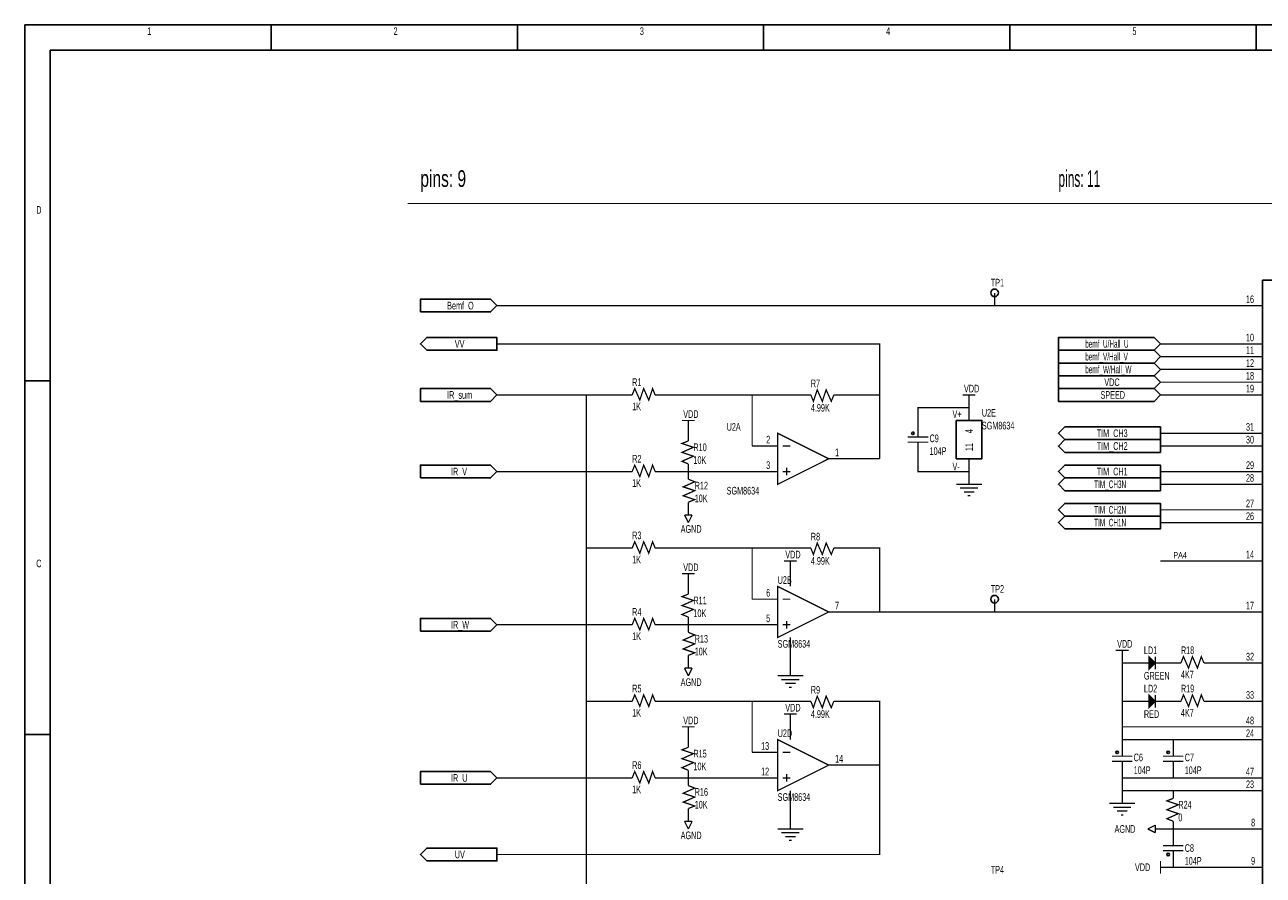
# Model space of a CAD drawing. Extents: x 0 to 15.5, y 0 to 11.1.
# Tile 2 of 3: x 0 to 9.7, y 4.4 to 11.1. Entities that reach past the tile are written whole.
import ezdxf

# ---------------------------------------------------------------- set-up
doc = ezdxf.new("R2010")
doc.units = 0
doc.header["$MEASUREMENT"] = 0
doc.layers.add('SHEET', color=5, linetype='CONTINUOUS')

msp = doc.modelspace()

# ---------------------------------------------------------------- linework, layer by layer
at = {"layer": 'SHEET'}
for points in [[(0, 11.1), (15.5, 11.1), (15.5, 0), (0, 0), (0, 11.1)], [(0, 11.1), (15.5, 11.1), (15.5, 0), (0, 0), (0, 11.1)], [(1.93, 10.9), (1.93, 11.1)], [(3.86, 10.9), (3.86, 11.1)], [(5.79, 10.9), (5.79, 11.1)], [(7.72, 10.9), (7.72, 11.1)], [(9.65, 10.9), (9.65, 11.1)], [(0.2, 10.9), (15.3, 10.9), (15.3, 0.2), (0.2, 0.2), (0.2, 10.9)], [(9.7, 9.1), (11.4, 9.1), (11.4, 1.8), (9.7, 1.8), (9.7, 9.1)], [(0, 8.31), (0.2, 8.31)], [(7.3, 8), (7.5, 8), (7.5, 7.7), (7.3, 7.7), (7.3, 8)], [(0, 5.54), (0.2, 5.54)]]:
    msp.add_lwpolyline(points, dxfattribs=at)
at = {"layer": 'SHEET', "const_width": 0.01}
for points in [[(12.8, 9.7), (3, 9.7)], [(7.6, 9), (7.6, 8.9)], [(3.7, 8.9), (9.5, 8.9)], [(9.7, 8.9), (9.5, 8.9)], [(3.7, 8.6), (6.7, 8.6), (6.7, 8.2)], [(9.5, 8.6), (8.9, 8.6)], [(9.7, 8.6), (9.5, 8.6)], [(9.5, 8.5), (8.9, 8.5)], [(9.7, 8.5), (9.5, 8.5)], [(9.5, 8.4), (8.9, 8.4)], [(9.7, 8.4), (9.5, 8.4)], [(4.76, 8.2), (4.78, 8.25), (4.82, 8.16), (4.85, 8.25), (4.89, 8.16), (4.92, 8.25), (4.94, 8.2)], [(6.34, 8.2), (6.32, 8.15), (6.28, 8.24), (6.25, 8.15), (6.21, 8.24), (6.18, 8.15), (6.16, 8.2)], [(9.5, 8.3), (8.9, 8.3)], [(9.7, 8.3), (9.5, 8.3)], [(4.7, 8.2), (3.7, 8.2)], [(4.4, 8.2), (4.4, 1.9)], [(4.76, 8.2), (4.7, 8.2)], [(4.94, 8.2), (5, 8.2)], [(5, 8.2), (6.1, 8.2)], [(5.7, 7.8), (5.7, 8.2)], [(6.16, 8.2), (6.1, 8.2)], [(6.34, 8.2), (6.4, 8.2)], [(6.7, 7.7), (6.7, 8.2), (6.4, 8.2)], [(7.35, 8.2), (7.45, 8.2)], [(7.4, 8.1), (7.4, 8.2)], [(9.5, 8.2), (8.9, 8.2)], [(9.7, 8.2), (9.5, 8.2)], [(7.4, 8.1), (7, 8.1), (7, 8)], [(7.4, 8), (7.4, 8.1)], [(5.15, 8), (5.25, 8)], [(5.2, 7.9), (5.2, 8)], [(7, 7.9), (7, 8)], [(5.2, 7.84), (5.2, 7.9)], [(5.9, 7.9), (6.3, 7.7), (5.9, 7.5), (5.9, 7.9)], [(6.92, 7.87), (7.08, 7.87)], [(7, 7.9), (7, 7.87)], [(9.5, 7.9), (8.9, 7.9)], [(9.7, 7.9), (9.5, 7.9)], [(5.2, 7.66), (5.15, 7.68), (5.24, 7.72), (5.15, 7.75), (5.24, 7.79), (5.15, 7.82), (5.2, 7.84)], [(5.8, 7.8), (5.7, 7.8)], [(5.9, 7.8), (5.8, 7.8)], [(5.94, 7.8), (6, 7.8)], [(7.08, 7.83), (6.92, 7.83)], [(7, 7.8), (7, 7.83)], [(7, 7.8), (7, 7.7)], [(9.5, 7.8), (8.9, 7.8)], [(9.7, 7.8), (9.5, 7.8)], [(6.3, 7.7), (6.4, 7.7)], [(6.4, 7.7), (6.7, 7.7)], [(7.4, 7.6), (7, 7.6), (7, 7.7)], [(7.4, 7.7), (7.4, 7.6)], [(3.7, 7.6), (4.7, 7.6)], [(4.76, 7.6), (4.7, 7.6)], [(4.76, 7.6), (4.78, 7.65), (4.82, 7.56), (4.85, 7.65), (4.89, 7.56), (4.92, 7.65), (4.94, 7.6)], [(4.94, 7.6), (5, 7.6)], [(5, 7.6), (5.8, 7.6)], [(5.2, 7.66), (5.2, 7.6)], [(5.2, 7.54), (5.2, 7.6)], [(5.9, 7.6), (5.8, 7.6)], [(5.94, 7.6), (6, 7.6)], [(5.97, 7.63), (5.97, 7.57)], [(7.4, 7.6), (7.4, 7.5)], [(9.5, 7.6), (8.9, 7.6)], [(9.7, 7.6), (9.5, 7.6)], [(5.2, 7.54), (5.25, 7.52), (5.16, 7.48), (5.25, 7.45), (5.16, 7.41), (5.25, 7.38), (5.2, 7.36)], [(7.3, 7.5), (7.5, 7.5)], [(7.33, 7.47), (7.47, 7.47)], [(9.5, 7.5), (8.9, 7.5)], [(9.7, 7.5), (9.5, 7.5)], [(7.36, 7.44), (7.44, 7.44)], [(7.39, 7.41), (7.41, 7.41)], [(5.2, 7.36), (5.2, 7.3)], [(5.2, 7.3), (5.2, 7.26)], [(9.5, 7.3), (8.9, 7.3)], [(9.7, 7.3), (9.5, 7.3)], [(5.2, 7.2), (5.17, 7.26)], [(5.17, 7.26), (5.23, 7.26)], [(5.2, 7.2), (5.23, 7.26)], [(9.5, 7.2), (8.9, 7.2)], [(9.7, 7.2), (9.5, 7.2)], [(4.7, 7), (4.4, 7)], [(4.76, 7), (4.7, 7)], [(4.76, 7), (4.78, 7.05), (4.82, 6.96), (4.85, 7.05), (4.89, 6.96), (4.92, 7.05), (4.94, 7)], [(4.94, 7), (5, 7)], [(5, 7), (6.1, 7)], [(5.7, 6.6), (5.7, 7)], [(6.16, 7), (6.1, 7)], [(6.34, 7), (6.32, 6.95), (6.28, 7.04), (6.25, 6.95), (6.21, 7.04), (6.18, 6.95), (6.16, 7)], [(6.34, 7), (6.4, 7)], [(6.7, 6.5), (6.7, 7), (6.4, 7)], [(5.95, 6.9), (6.05, 6.9)], [(6, 6.8), (6, 6.9)], [(9.5, 6.9), (8.9, 6.9)], [(9.7, 6.9), (9.5, 6.9)], [(5.15, 6.8), (5.25, 6.8)], [(5.2, 6.7), (5.2, 6.8)], [(6, 6.7), (6, 6.8)], [(5.2, 6.64), (5.2, 6.7)], [(5.9, 6.7), (6.3, 6.5), (5.9, 6.3), (5.9, 6.7)], [(5.2, 6.46), (5.15, 6.48), (5.24, 6.52), (5.15, 6.55), (5.24, 6.59), (5.15, 6.62), (5.2, 6.64)], [(5.8, 6.6), (5.7, 6.6)], [(5.9, 6.6), (5.8, 6.6)], [(5.94, 6.6), (6, 6.6)], [(7.6, 6.6), (7.6, 6.5)], [(6.3, 6.5), (6.4, 6.5)], [(6.4, 6.5), (7.5, 6.5)], [(8.9, 6.5), (7.5, 6.5)], [(9.5, 6.5), (8.9, 6.5)], [(9.7, 6.5), (9.5, 6.5)], [(4.76, 6.4), (4.78, 6.45), (4.82, 6.36), (4.85, 6.45), (4.89, 6.36), (4.92, 6.45), (4.94, 6.4)], [(5.2, 6.46), (5.2, 6.4)], [(5.97, 6.43), (5.97, 6.37)], [(3.7, 6.4), (4.7, 6.4)], [(4.76, 6.4), (4.7, 6.4)], [(4.94, 6.4), (5, 6.4)], [(5, 6.4), (5.8, 6.4)], [(5.2, 6.34), (5.25, 6.32), (5.16, 6.28), (5.25, 6.25), (5.16, 6.21), (5.25, 6.18), (5.2, 6.16)], [(5.2, 6.34), (5.2, 6.4)], [(5.9, 6.4), (5.8, 6.4)], [(5.94, 6.4), (6, 6.4)], [(6, 6.3), (6, 6.1)], [(5.2, 6.16), (5.2, 6.1)], [(8.55, 6.2), (8.65, 6.2)], [(8.6, 6.1), (8.6, 6.2)], [(8.81, 6.05), (8.81, 6.15), (8.86, 6.1), (8.81, 6.05)], [(8.82, 6.06), (8.82, 6.14)], [(8.83, 6.07), (8.83, 6.13)], [(8.84, 6.08), (8.84, 6.12)], [(8.85, 6.09), (8.85, 6.11)], [(8.86, 6.05), (8.86, 6.15)], [(9.06, 6.1), (9.08, 6.15), (9.12, 6.06), (9.15, 6.15), (9.19, 6.06), (9.22, 6.15), (9.24, 6.1)], [(5.2, 6), (5.17, 6.06)], [(5.17, 6.06), (5.23, 6.06)], [(5.2, 6.1), (5.2, 6.06)], [(5.2, 6), (5.23, 6.06)], [(6, 6.1), (6, 6)], [(8.6, 5.6), (8.6, 6.1), (8.7, 6.1)], [(8.8, 6.1), (8.7, 6.1)], [(8.81, 6.1), (8.77, 6.1)], [(8.86, 6.1), (8.91, 6.1)], [(8.9, 6.1), (9, 6.1)], [(9.06, 6.1), (9, 6.1)], [(9.24, 6.1), (9.3, 6.1)], [(9.3, 6.1), (9.5, 6.1)], [(9.7, 6.1), (9.5, 6.1)], [(5.9, 6), (6.1, 6)], [(5.93, 5.97), (6.07, 5.97)], [(5.96, 5.94), (6.04, 5.94)], [(4.76, 5.8), (4.78, 5.85), (4.82, 5.76), (4.85, 5.85), (4.89, 5.76), (4.92, 5.85), (4.94, 5.8)], [(5.99, 5.91), (6.01, 5.91)], [(6.34, 5.8), (6.32, 5.75), (6.28, 5.84), (6.25, 5.75), (6.21, 5.84), (6.18, 5.75), (6.16, 5.8)], [(8.81, 5.75), (8.81, 5.85), (8.86, 5.8), (8.81, 5.75)], [(8.82, 5.76), (8.82, 5.84)], [(8.83, 5.77), (8.83, 5.83)], [(8.84, 5.78), (8.84, 5.82)], [(8.86, 5.75), (8.86, 5.85)], [(9.06, 5.8), (9.08, 5.85), (9.12, 5.76), (9.15, 5.85), (9.19, 5.76), (9.22, 5.85), (9.24, 5.8)], [(4.7, 5.8), (4.4, 5.8)], [(4.76, 5.8), (4.7, 5.8)], [(4.94, 5.8), (5, 5.8)], [(5, 5.8), (6.1, 5.8)], [(5.7, 5.4), (5.7, 5.8)], [(6.16, 5.8), (6.1, 5.8)], [(6.34, 5.8), (6.4, 5.8)], [(6.7, 5.3), (6.7, 5.8), (6.4, 5.8)], [(8.7, 5.8), (8.6, 5.8)], [(8.8, 5.8), (8.7, 5.8)], [(8.81, 5.8), (8.77, 5.8)], [(8.85, 5.79), (8.85, 5.81)], [(8.86, 5.8), (8.91, 5.8)], [(8.9, 5.8), (9, 5.8)], [(9.06, 5.8), (9, 5.8)], [(9.24, 5.8), (9.3, 5.8)], [(9.3, 5.8), (9.5, 5.8)], [(9.7, 5.8), (9.5, 5.8)], [(5.95, 5.7), (6.05, 5.7)], [(6, 5.6), (6, 5.7)], [(5.15, 5.6), (5.25, 5.6)], [(5.2, 5.5), (5.2, 5.6)], [(6, 5.5), (6, 5.6)], [(9.5, 5.6), (8.6, 5.6)], [(9.5, 5.5), (8.6, 5.5), (8.6, 5.6)], [(9.7, 5.6), (9.5, 5.6)], [(5.2, 5.26), (5.15, 5.28), (5.24, 5.32), (5.15, 5.35), (5.24, 5.39), (5.15, 5.42), (5.2, 5.44)], [(5.2, 5.44), (5.2, 5.5)], [(5.9, 5.5), (6.3, 5.3), (5.9, 5.1), (5.9, 5.5)], [(8.6, 5.4), (8.6, 5.5)], [(9, 5.4), (9, 5.5)], [(9.7, 5.5), (9.5, 5.5)], [(5.8, 5.4), (5.7, 5.4)], [(5.9, 5.4), (5.8, 5.4)], [(5.94, 5.4), (6, 5.4)], [(8.52, 5.37), (8.68, 5.37)], [(8.6, 5.4), (8.6, 5.37)], [(8.92, 5.37), (9.08, 5.37)], [(9, 5.4), (9, 5.37)], [(6.7, 5.3), (6.7, 4.6), (3.7, 4.6)], [(4.76, 5.2), (4.78, 5.25), (4.82, 5.16), (4.85, 5.25), (4.89, 5.16), (4.92, 5.25), (4.94, 5.2)], [(5.2, 5.26), (5.2, 5.2)], [(6.3, 5.3), (6.4, 5.3)], [(6.4, 5.3), (6.7, 5.3)], [(8.68, 5.33), (8.52, 5.33)], [(8.6, 5.3), (8.6, 5.33)], [(8.6, 5.3), (8.6, 5.2)], [(9.08, 5.33), (8.92, 5.33)], [(9, 5.3), (9, 5.33)], [(9, 5.3), (9, 5.2)], [(3.7, 5.2), (4.7, 5.2)], [(4.76, 5.2), (4.7, 5.2)], [(4.94, 5.2), (5, 5.2)], [(5, 5.2), (5.8, 5.2)], [(5.2, 5.14), (5.25, 5.12), (5.16, 5.08), (5.25, 5.05), (5.16, 5.01), (5.25, 4.98), (5.2, 4.96)], [(5.2, 5.14), (5.2, 5.2)], [(5.9, 5.2), (5.8, 5.2)], [(5.94, 5.2), (6, 5.2)], [(5.97, 5.23), (5.97, 5.17)], [(8.6, 5.2), (9.5, 5.2)], [(9.5, 5.1), (8.6, 5.1), (8.6, 5.2)], [(9.7, 5.2), (9.5, 5.2)], [(6, 5.1), (6, 4.9)], [(8.6, 5.1), (8.6, 5)], [(9, 5.04), (9, 5.1)], [(9.7, 5.1), (9.5, 5.1)], [(5.2, 4.96), (5.2, 4.9)], [(8.5, 5), (8.7, 5)], [(8.53, 4.97), (8.67, 4.97)], [(9, 4.86), (8.95, 4.88), (9.04, 4.92), (8.95, 4.95), (9.04, 4.99), (8.95, 5.02), (9, 5.04)], [(5.2, 4.8), (5.17, 4.86)], [(5.17, 4.86), (5.23, 4.86)], [(5.2, 4.9), (5.2, 4.86)], [(5.2, 4.8), (5.23, 4.86)], [(6, 4.9), (6, 4.8)], [(8.56, 4.94), (8.64, 4.94)], [(8.59, 4.91), (8.61, 4.91)], [(9, 4.86), (9, 4.8)], [(5.9, 4.8), (6.1, 4.8)], [(5.93, 4.77), (6.07, 4.77)], [(8.8, 4.8), (8.86, 4.83)], [(8.8, 4.8), (8.86, 4.77)], [(8.86, 4.83), (8.86, 4.77)], [(8.9, 4.8), (8.86, 4.8)], [(8.9, 4.8), (9.5, 4.8)], [(9, 4.7), (9, 4.8)], [(9.7, 4.8), (9.5, 4.8)], [(5.96, 4.74), (6.04, 4.74)], [(5.99, 4.71), (6.01, 4.71)], [(9.08, 4.67), (8.92, 4.67)], [(9, 4.7), (9, 4.67)], [(8.92, 4.63), (9.08, 4.63)], [(9, 4.6), (9, 4.63)], [(9, 4.6), (9, 4.5)], [(8.9, 4.55), (8.9, 4.45)], [(9, 4.5), (8.9, 4.5)], [(9, 4.5), (9.5, 4.5)], [(9.7, 4.5), (9.5, 4.5)]]:
    msp.add_lwpolyline(points, dxfattribs=at)
at = {"layer": 'SHEET'}
for points in [[(3.1, 8.85), (3.1, 8.95), (3.65, 8.95), (3.7, 8.9), (3.65, 8.85), (3.1, 8.85)], [(3.15, 8.55), (3.1, 8.6), (3.15, 8.65), (3.7, 8.65), (3.7, 8.55), (3.15, 8.55)], [(8.1, 8.55), (8.1, 8.65), (8.85, 8.65), (8.9, 8.6), (8.85, 8.55), (8.1, 8.55)], [(8.1, 8.45), (8.1, 8.55), (8.85, 8.55), (8.9, 8.5), (8.85, 8.45), (8.1, 8.45)], [(8.1, 8.35), (8.1, 8.45), (8.85, 8.45), (8.9, 8.4), (8.85, 8.35), (8.1, 8.35)], [(8.1, 8.25), (8.1, 8.35), (8.85, 8.35), (8.9, 8.3), (8.85, 8.25), (8.1, 8.25)], [(3.1, 8.15), (3.1, 8.25), (3.65, 8.25), (3.7, 8.2), (3.65, 8.15), (3.1, 8.15)], [(8.1, 8.15), (8.1, 8.25), (8.85, 8.25), (8.9, 8.2), (8.85, 8.15), (8.1, 8.15)], [(8.15, 7.85), (8.1, 7.9), (8.15, 7.95), (8.9, 7.95), (8.9, 7.85), (8.15, 7.85)], [(8.15, 7.75), (8.1, 7.8), (8.15, 7.85), (8.9, 7.85), (8.9, 7.75), (8.15, 7.75)], [(3.1, 7.55), (3.1, 7.65), (3.65, 7.65), (3.7, 7.6), (3.65, 7.55), (3.1, 7.55)], [(8.15, 7.55), (8.1, 7.6), (8.15, 7.65), (8.9, 7.65), (8.9, 7.55), (8.15, 7.55)], [(8.15, 7.45), (8.1, 7.5), (8.15, 7.55), (8.9, 7.55), (8.9, 7.45), (8.15, 7.45)], [(8.15, 7.25), (8.1, 7.3), (8.15, 7.35), (8.9, 7.35), (8.9, 7.25), (8.15, 7.25)], [(8.15, 7.15), (8.1, 7.2), (8.15, 7.25), (8.9, 7.25), (8.9, 7.15), (8.15, 7.15)], [(3.1, 6.35), (3.1, 6.45), (3.65, 6.45), (3.7, 6.4), (3.65, 6.35), (3.1, 6.35)], [(3.1, 5.15), (3.1, 5.25), (3.65, 5.25), (3.7, 5.2), (3.65, 5.15), (3.1, 5.15)], [(3.15, 4.55), (3.1, 4.6), (3.15, 4.65), (3.7, 4.65), (3.7, 4.55), (3.15, 4.55)]]:
    msp.add_lwpolyline(points, close=True, dxfattribs=at)
for points in [[(7.6, 8.9, 1), (7.6, 8.9, 1)], [(4.4, 8.2, 1), (4.4, 8.2, 1)], [(5.7, 8.2, 1), (5.7, 8.2, 1)], [(6.7, 8.2, 1), (6.7, 8.2, 1)], [(7.4, 8.1, 1), (7.4, 8.1, 1)], [(5.2, 7.6, 1), (5.2, 7.6, 1)], [(7.4, 7.6, 1), (7.4, 7.6, 1)], [(4.4, 7, 1), (4.4, 7, 1)], [(5.7, 7, 1), (5.7, 7, 1)], [(6.7, 6.5, 1), (6.7, 6.5, 1)], [(7.6, 6.5, 1), (7.6, 6.5, 1)], [(5.2, 6.4, 1), (5.2, 6.4, 1)], [(8.6, 6.1, 1), (8.6, 6.1, 1)], [(4.4, 5.8, 1), (4.4, 5.8, 1)], [(5.7, 5.8, 1), (5.7, 5.8, 1)], [(8.6, 5.8, 1), (8.6, 5.8, 1)], [(8.6, 5.6, 1), (8.6, 5.6, 1)], [(8.6, 5.5, 1), (8.6, 5.5, 1)], [(9, 5.5, 1), (9, 5.5, 1)], [(6.7, 5.3, 1), (6.7, 5.3, 1)], [(5.2, 5.2, 1), (5.2, 5.2, 1)], [(8.6, 5.2, 1), (8.6, 5.2, 1)], [(9, 5.2, 1), (9, 5.2, 1)], [(8.6, 5.1, 1), (8.6, 5.1, 1)], [(9, 5.1, 1), (9, 5.1, 1)], [(9, 4.8, 1), (9, 4.8, 1)], [(9, 4.5, 1), (9, 4.5, 1)]]:
    msp.add_lwpolyline(points, format="xyb", close=True, dxfattribs=at)
for centre, radius in [((7.6, 9), 0.03), ((6.96, 7.9), 0.01), ((7.6, 6.6), 0.03), ((8.56, 5.4), 0.01), ((8.96, 5.4), 0.01), ((8.96, 4.6), 0.01)]:
    msp.add_circle(centre, radius, dxfattribs=at)

# ---------------------------------------------------------------- texts
for s, height, width, p in [('1', 0.06, 0.65, (0.96, 11.02)), ('2', 0.06, 0.65, (2.89, 11.02)), ('3', 0.06, 0.65, (4.82, 11.02)), ('4', 0.06, 0.65, (6.75, 11.02)), ('5', 0.06, 0.65, (8.68, 11.02)), ('pins: 9', 0.13, 0.7, (3.1, 9.83)), ('pins: 11', 0.13, 0.538462, (8.1, 9.83)), ('D', 0.06, 0.65, (0.09, 9.62)), ('TP1', 0.06, 0.65, (7.57, 9.05)), ('Bemf_O', 0.06, 0.65, (3.31, 8.87)), ('16', 0.06, 0.65, (9.57, 8.92)), ('10', 0.06, 0.65, (9.57, 8.62)), ('VV', 0.06, 0.65, (3.37, 8.57)), ('bemf_U/Hall_U', 0.06, 0.5, (8.31, 8.57)), ('11', 0.06, 0.65, (9.57, 8.52)), ('bemf_V/Hall_V', 0.06, 0.5, (8.31, 8.47)), ('12', 0.06, 0.65, (9.57, 8.42)), ('bemf_W/Hall_W', 0.06, 0.5, (8.31, 8.37)), ('18', 0.06, 0.65, (9.57, 8.32)), ('R1', 0.06, 0.65, (4.76, 8.27)), ('R7', 0.06, 0.65, (6.16, 8.26)), ('VDD', 0.06, 0.65, (7.36, 8.22)), ('VDC', 0.06, 0.65, (8.46, 8.27)), ('19', 0.06, 0.65, (9.57, 8.22)), ('IR_sum', 0.06, 0.65, (3.31, 8.17)), ('SPEED', 0.06, 0.65, (8.43, 8.17)), ('1K', 0.06, 0.65, (4.76, 8.08)), ('VDD', 0.06, 0.65, (5.16, 8.02)), ('4.99K', 0.06, 0.65, (6.16, 8.07)), ('V+', 0.06, 0.65, (7.27, 8.02)), ('U2E', 0.06, 0.65, (7.5, 8.03)), ('U2A', 0.06, 0.65, (5.5, 7.92)), ('SGM8634', 0.06, 0.65, (7.5, 7.93)), ('31', 0.06, 0.65, (9.57, 7.92)), ('2', 0.06, 0.65, (5.81, 7.82)), ('C9', 0.06, 0.65, (7.09, 7.83)), ('TIM_CH3', 0.06, 0.65, (8.4, 7.87)), ('30', 0.06, 0.65, (9.57, 7.82)), ('R10', 0.06, 0.65, (5.24, 7.76)), ('1', 0.06, 0.65, (6.35, 7.72)), ('104P', 0.06, 0.65, (7.09, 7.73)), ('TIM_CH2', 0.06, 0.65, (8.4, 7.77)), ('R2', 0.06, 0.65, (4.76, 7.67)), ('10K', 0.06, 0.65, (5.24, 7.66)), ('3', 0.06, 0.65, (5.81, 7.62)), ('V-', 0.06, 0.65, (7.27, 7.61)), ('29', 0.06, 0.65, (9.57, 7.62)), ('IR_V', 0.06, 0.65, (3.34, 7.57)), ('TIM_CH1', 0.06, 0.65, (8.4, 7.57)), ('28', 0.06, 0.65, (9.57, 7.52)), ('1K', 0.06, 0.65, (4.76, 7.48)), ('R12', 0.06, 0.65, (5.25, 7.46)), ('SGM8634', 0.06, 0.65, (5.5, 7.42)), ('TIM_CH3N', 0.06, 0.5, (8.38, 7.47)), ('10K', 0.06, 0.65, (5.25, 7.36)), ('27', 0.06, 0.65, (9.57, 7.32)), ('TIM_CH2N', 0.06, 0.5, (8.38, 7.27)), ('26', 0.06, 0.65, (9.57, 7.22)), ('TIM_CH1N', 0.06, 0.5, (8.38, 7.17)), ('R3', 0.06, 0.65, (4.76, 7.07)), ('AGND', 0.06, 0.65, (5.14, 7.12)), ('R8', 0.06, 0.65, (6.16, 7.06)), ('C', 0.06, 0.65, (0.09, 6.85)), ('1K', 0.06, 0.65, (4.76, 6.88)), ('VDD', 0.06, 0.65, (5.96, 6.92)), ('4.99K', 0.06, 0.65, (6.16, 6.87)), ('PA4', 0.05, 0.78, (9, 6.92)), ('14', 0.06, 0.65, (9.57, 6.92)), ('VDD', 0.06, 0.65, (5.16, 6.82)), ('U2B', 0.06, 0.65, (5.9, 6.72)), ('TP2', 0.06, 0.65, (7.57, 6.65)), ('R11', 0.06, 0.65, (5.24, 6.56)), ('6', 0.06, 0.65, (5.81, 6.62)), ('R4', 0.06, 0.65, (4.76, 6.47)), ('10K', 0.06, 0.65, (5.24, 6.46)), ('7', 0.06, 0.65, (6.35, 6.52)), ('17', 0.06, 0.65, (9.57, 6.52)), ('IR_W', 0.06, 0.65, (3.34, 6.37)), ('5', 0.06, 0.65, (5.81, 6.42)), ('1K', 0.06, 0.65, (4.76, 6.28)), ('R13', 0.06, 0.65, (5.25, 6.26)), ('10K', 0.06, 0.65, (5.25, 6.16)), ('SGM8634', 0.06, 0.65, (5.9, 6.22)), ('VDD', 0.06, 0.65, (8.56, 6.22)), ('LD1', 0.06, 0.65, (8.77, 6.17)), ('R18', 0.06, 0.65, (9.06, 6.17)), ('32', 0.06, 0.65, (9.57, 6.12)), ('GREEN', 0.06, 0.65, (8.77, 5.97)), ('4K7', 0.06, 0.65, (9.06, 5.98)), ('R5', 0.06, 0.65, (4.76, 5.87)), ('AGND', 0.06, 0.65, (5.14, 5.92)), ('R9', 0.06, 0.65, (6.16, 5.86)), ('LD2', 0.06, 0.65, (8.77, 5.87)), ('R19', 0.06, 0.65, (9.06, 5.87)), ('33', 0.06, 0.65, (9.57, 5.82)), ('1K', 0.06, 0.65, (4.76, 5.68)), ('VDD', 0.06, 0.65, (5.96, 5.72)), ('4.99K', 0.06, 0.65, (6.16, 5.67)), ('RED', 0.06, 0.65, (8.77, 5.67)), ('4K7', 0.06, 0.65, (9.06, 5.68)), ('VDD', 0.06, 0.65, (5.16, 5.62)), ('48', 0.06, 0.65, (9.57, 5.62)), ('U2D', 0.06, 0.65, (5.9, 5.52)), ('24', 0.06, 0.65, (9.57, 5.52)), ('13', 0.06, 0.65, (5.77, 5.42)), ('R15', 0.06, 0.65, (5.24, 5.36)), ('14', 0.06, 0.65, (6.35, 5.32)), ('C6', 0.06, 0.65, (8.69, 5.33)), ('C7', 0.06, 0.65, (9.09, 5.33)), ('R6', 0.06, 0.65, (4.76, 5.27)), ('10K', 0.06, 0.65, (5.24, 5.26)), ('12', 0.06, 0.65, (5.77, 5.22)), ('104P', 0.06, 0.65, (8.69, 5.23)), ('104P', 0.06, 0.65, (9.09, 5.23)), ('47', 0.06, 0.65, (9.57, 5.22)), ('IR_U', 0.06, 0.65, (3.34, 5.17)), ('23', 0.06, 0.65, (9.57, 5.12)), ('1K', 0.06, 0.65, (4.76, 5.08)), ('R16', 0.06, 0.65, (5.25, 5.06)), ('SGM8634', 0.06, 0.65, (5.9, 5.02)), ('10K', 0.06, 0.65, (5.25, 4.96)), ('R24', 0.06, 0.65, (9.04, 4.96)), ('0', 0.06, 0.65, (9.04, 4.86)), ('8', 0.06, 0.65, (9.61, 4.82)), ('AGND', 0.06, 0.65, (5.14, 4.72)), ('AGND', 0.06, 0.65, (8.54, 4.77)), ('C8', 0.06, 0.65, (9.09, 4.62)), ('UV', 0.06, 0.65, (3.37, 4.57)), ('104P', 0.06, 0.65, (9.09, 4.52)), ('9', 0.06, 0.65, (9.61, 4.52)), ('TP4', 0.06, 0.65, (7.57, 4.45)), ('VDD', 0.06, 0.65, (8.7, 4.47))]:
    msp.add_text(s, height=height, dxfattribs=dict(at, width=width)).set_placement(p)
at = {"layer": 'SHEET', "width": 0.65}
for s, p in [('4', (7.43, 7.9)), ('11', (7.43, 7.76))]:
    msp.add_text(s, height=0.06, rotation=90, dxfattribs=at).set_placement(p)

doc.saveas('drawing.dxf')
